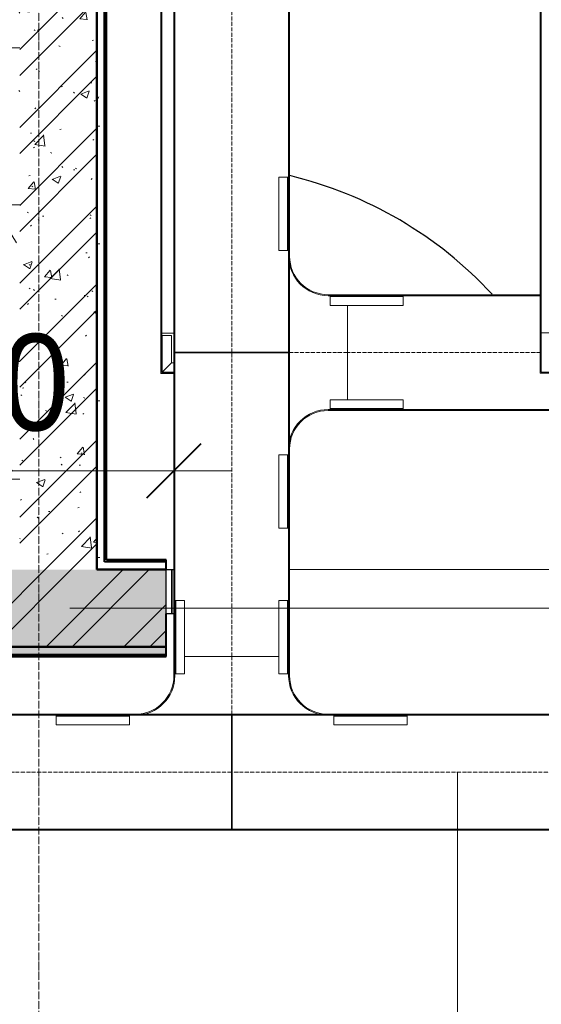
# Model space of a CAD drawing. Header units: millimetres. Extents: x 5617 to 106325, y 7718 to 157246.
# Tile 39 of 53: x 75213 to 76566, y 78598 to 81150. Entities that reach past the tile are written whole.
import ezdxf

# ---------------------------------------------------------------- set-up
doc = ezdxf.new("R2010")
doc.units = ezdxf.units.MM
doc.linetypes.add('Линия сетки', pattern=[25, 20, -2.5, 0, -2.5])
doc.linetypes.add('Осевая', pattern=[14, 10, -2, 0, -2])
for name, color, linetype, lineweight in [('Двери', 7, 'Continuous', 18), ('Кабельные лотки', 7, 'Continuous', 18), ('Каркас несущий', 7, 'Continuous', 18), ('Каркас_Импост', 7, 'Continuous', 30), ('Марки кабельных лотков', 7, 'Continuous', 20), ('Монтажный зазор', 7, 'Continuous', 30), ('Осевая линия', 7, 'Осевая', 18), ('Оси', 7, 'Continuous', 9), ('Панель', 7, 'Continuous', 30), ('Перекрытия', 7, 'Continuous', 18), ('Размеры', 7, 'Continuous', 9), ('Размеры-100', 7, 'Continuous', 9), ('Соединительные детали кабельных лотков', 7, 'Continuous', 18), ('Стены разрез', 7, 'Continuous', 40), ('Стены штриховка', 7, 'Continuous', 40)]:
    doc.layers.add(name, color=color, linetype=linetype, lineweight=lineweight)
doc.styles.add('Arial', font='arial.ttf', dxfattribs={"width": 0.9, "height": 250})
doc.dimstyles.new('Основной_2_5_мм', dxfattribs={"dimscale": 304.8, "dimtxt": 255.06485, "dimasz": 0.463911, "dimexe": 0.492126, "dimexo": 0.492126, "dimgap": 0.098425, "dimtad": 1, "dimdec": 0, "dimdsep": 46, "dimtxsty": 'Arial', "dimblk1": 'OBLIQUE', "dimblk2": 'OBLIQUE', "dimsah": 1, "dimcen": 0.09, "dimdle": 0.492126, "dimazin": 2, "dimtfac": 1, "dimtdec": 4, "dimtix": 1, "dimtmove": 0, "dimatfit": 3, "dimfxl": 1, "dimtvp": 1, "dimtolj": 1, "dimtzin": 0, "dimlwd": 20, "dimlwe": 20, "dimarcsym": 2})
pattern_1 = [(50, (0, 0), (218.62117, -19.1268), [22.86, -251.46]), (355, (0, 0), (-42.2919, 229.2684), [18.288, -201.168]), (100.451, (18.22, -1.6), (176.33107, 210.13963), [19.428, -213.708]), (46.184, (0, 60.96), (325.29495, -50.45164), [34.29, -377.19]), (96.636, (27.1, 56.76), (284.883, 296.9127), [29.142, -320.562]), (351.184, (0, 60.96), (284.8858, 296.9107), [27.432, -301.752]), (21, (30.48, 45.72), (181.93753, -122.71832), [22.86, -251.46]), (326, (30.48, 45.72), (74.16223, 221.0262), [18.288, -201.168]), (71.451, (45.64, 35.5), (256.10035, 98.30526), [19.428, -213.708]), (37.5, (0, 0), (3.70639, 101.465895), [3.353, -195.377, 3.353, -200.863, -201.93]), (37.5, (0, 0), (3.70639, 101.465895), [-402.946, 3.353, -198.577]), (7.5, (0, 0), (80.18358, 120.21653), [3.353, -113.081, 3.353, -190.805, -76.962]), (7.5, (0, 0), (80.18358, 120.21653), [-310.591, 3.353, -73.609]), (327.5, (-67.97, 0), (162.708646, -6.87497), [3.353, -72.847, 3.353, -234.391, -315.468]), (327.5, (-67.97, 0), (162.708646, -6.87497), [-313.944, 3.353, -312.115]), (317.5, (-98.45, 0), (177.75468, 30.51183), [3.353, -95.707, 3.353, -154.534, -224.028]), (317.5, (-98.45, 0), (177.75468, 30.51183), [-256.946, 3.353, -220.675])]
pattern_2 = [(45, (0, 0), (-101.02788, 101.02788), []), (45, (67.35, 0), (-101.02788, 101.02788), [])]
pattern_3 = [(0, (0, 0), (406.4, 101.6), [33.528, -271.272, 33.528, -271.272, -1625.6]), (0, (0, 0), (406.4, 101.6), [-609.6, 33.528, -576.072, 33.528, -271.272, -711.2]), (0, (0, 0), (406.4, 101.6), [-1524, 33.528, -169.672, 33.528, -474.472]), (120, (152.4, 50.8), (-291.18818, 301.15272), [33.528, -271.272, 33.528, -271.272, -1625.6]), (120, (152.4, 50.8), (-291.18818, 301.15272), [-609.6, 33.528, -576.072, 33.528, -271.272, -711.2]), (120, (152.4, 50.8), (-291.18818, 301.15272), [-1524, 33.528, -169.672, 33.528, -474.472]), (240, (203.2, 254), (-115.21182, -402.75272), [33.528, -271.272, 33.528, -271.272, -1625.6]), (240, (203.2, 254), (-115.21182, -402.75272), [-609.6, 33.528, -576.072, 33.528, -271.272, -711.2]), (240, (203.2, 254), (-115.21182, -402.75272), [-1524, 33.528, -169.672, 33.528, -474.472])]

# ---------------------------------------------------------------- blocks, each defined once
blk = doc.blocks.new('101_Дверь_Однопольная - _ПЧ_Мет_1000х2000_Тех помещения_EI60_Пр-4449780-МКСС_LB01_-7_650__Кабельные конструкции_Лотки_1')
at = {"layer": 'Каркас_Импост', "color": 253, "true_color": 0xaaaaaa}
for p, q in [((-585, 100), (-580.1, 100)), ((-585, -15), (-585, 100)), ((525, 100), (585, 100)), ((525, 60), (525, 100)), ((585, 100), (585, -15)), ((515, 60), (525, 60)), ((515, -15), (515, 60)), ((-580.1, -15), (-585, -15)), ((585, -15), (515, -15))]:
    blk.add_line(p, q, dxfattribs=at)
at = {"layer": 'Монтажный зазор', "color": 253, "true_color": 0xaaaaaa}
for p, q in [((-600, 100), (-585, 100)), ((-600, -15), (-600, 100)), ((-585, 100), (-585, -15)), ((585, -15), (585, 100)), ((585, 100), (600, 100)), ((600, 100), (600, -15)), ((-585, -15), (-600, -15)), ((600, -15), (585, -15))]:
    blk.add_line(p, q, dxfattribs=at)
at = {"layer": 'Панель', "color": 253, "true_color": 0xaaaaaa}
for start, end in [(42.8108, 76.4932), (0, 23.1394)]:
    blk.add_arc((-525, 100), 1050, start, end, dxfattribs=at)
blk = doc.blocks.new('ПР - _ПЧ_1200_200_Оп250-250_Шаг300_Арм16_Арм10-V31-МКСС_LB01_-7_650__Кабельные конструкции_Лотки_1')
at = {"layer": 'Каркас несущий', "color": 21, "true_color": 0xffaaaa}
for p, q in [((-850, 0), (850, 0)), ((-850, 0), (-600, 0)), ((-280.1, 0), (515, 0)), ((600, 0), (850, 0))]:
    blk.add_line(p, q, dxfattribs=at)
blk = doc.blocks.new('135_SLK_GD_AR_rvt-1-МКСС_LB01_-7_650__Кабельные конструкции_Лотки_1')
at = {"layer": 'Стены разрез', "lineweight": 9, "true_color": 0xaaaaaa}
h = blk.add_hatch(dxfattribs=at)
h.set_pattern_fill('FP_4', color=253, style=0, pattern_type=2)
h.set_pattern_definition(pattern_3)
h.paths.add_polyline_path([(43080, 79745), (43100, 79745), (43100, 81650), (43080, 81650), (43080, 79750)])
h = blk.add_hatch(dxfattribs=at)
h.set_pattern_fill('FP_1', color=253, style=0, pattern_type=2)
h.set_pattern_definition(pattern_1)
h.paths.add_polyline_path([(43300, 79725), (43300, 81650), (43100, 81650), (43100, 79725)])
h = blk.add_hatch(dxfattribs=at)
h.set_pattern_fill('FP_2', color=253, style=0, pattern_type=2)
h.set_pattern_definition(pattern_2)
h.paths.add_polyline_path([(43300, 79725), (43300, 81650), (43100, 81650), (43100, 79725)])
h = blk.add_hatch(dxfattribs=at)
h.set_pattern_fill('FP_4', color=253, style=0, pattern_type=2)
h.set_pattern_definition(pattern_3)
h.paths.add_polyline_path([(43320, 79725), (43320, 81650), (43300, 81650), (43300, 79725)])
h = blk.add_hatch(dxfattribs=at)
h.set_pattern_fill('FP_4', color=253, style=0, pattern_type=2)
h.set_pattern_definition(pattern_3)
h.paths.add_polyline_path([(47336.4, 79725), (47875, 79725), (47875, 79745), (44680, 79745), (44680, 79725), (46356.2, 79725)])
h.paths.add_polyline_path([(43415.8, 79725), (43480, 79725), (43480, 79745), (43320, 79745), (43320, 79725), (43325, 79725)])
h = blk.add_hatch(dxfattribs=at)
h.set_pattern_fill('FP_1', color=253, style=0, pattern_type=2)
h.set_pattern_definition(pattern_1)
h.paths.add_polyline_path([(49000, 79525), (49000, 79725), (44680, 79725), (44680, 79525), (48316.6, 79525)])
h.paths.add_polyline_path([(43480, 79525), (43480, 79725), (38400, 79725), (38400, 79525), (43415.8, 79525)])
h = blk.add_hatch(dxfattribs=at)
h.set_pattern_fill('FP_2', color=253, style=0, pattern_type=2)
h.set_pattern_definition(pattern_2)
h.paths.add_polyline_path([(49000, 79525), (49000, 79725), (44680, 79725), (44680, 79525), (48316.6, 79525)])
h.paths.add_polyline_path([(43480, 79525), (43480, 79725), (38400, 79725), (38400, 79525), (43415.8, 79525)])
h = blk.add_hatch(dxfattribs=at)
h.set_pattern_fill('FP_4', color=253, style=0, pattern_type=2)
h.set_pattern_definition(pattern_3)
h.paths.add_polyline_path([(53217.4, 79505), (53340, 79505), (53340, 79525), (52170, 79525), (52170, 79505)])
h.paths.add_polyline_path([(50320, 79505), (50320, 79525), (44680, 79525), (44680, 79505), (49296.7, 79505)])
h.paths.add_polyline_path([(43415.8, 79505), (43480, 79505), (43480, 79525), (38400, 79525), (38400, 79505), (42925.7, 79505)])
at = {"layer": 'Перекрытия', "color": 253, "true_color": 0xaaaaaa}
for p, q in [((44605, 79725), (43799.9, 79725)), ((43799.9, 79725), (44605, 79725))]:
    blk.add_line(p, q, dxfattribs=at)
at = {"layer": 'Стены разрез', "color": 253, "true_color": 0xaaaaaa}
for p, q in [((43300, 79725), (43300, 81650)), ((43300, 81650), (43300, 79725)), ((43325, 79750), (43325, 81650)), ((43480, 79750), (43325, 79750)), ((43480, 79725), (43480, 79750)), ((43325, 79725), (43300, 79725)), ((43300, 79725), (43320, 79725)), ((43320, 79725), (43325, 79725)), ((43480, 79525), (43480, 79610)), ((43480, 79500), (43480, 79525)), ((38400, 79500), (43480, 79500))]:
    blk.add_line(p, q, dxfattribs=at)
at = {"layer": 'Стены штриховка', "color": 253, "true_color": 0xaaaaaa}
for p, q in [((43320, 79745), (43320, 81650)), ((43325, 79745), (43320, 79745)), ((43480, 79745), (43325, 79745)), ((43320, 79725), (43325, 79725)), ((43480, 79725), (43325, 79725)), ((43325, 79725), (43480, 79725)), ((38400, 79525), (43480, 79525)), ((43480, 79525), (38400, 79525)), ((38400, 79505), (43480, 79505))]:
    blk.add_line(p, q, dxfattribs=at)
at = {"layer": 'Двери', "color": 253, "lineweight": 18, "true_color": 0xaaaaaa}
blk.add_blockref('101_Дверь_Однопольная - _ПЧ_Мет_1000х2000_Тех помещения_EI60_Пр-4449780-МКСС_LB01_-7_650__Кабельные конструкции_Лотки_1', (44080, 79625), dxfattribs=at)
at = {"layer": 'Каркас несущий', "color": 253, "lineweight": 18, "true_color": 0xaaaaaa}
blk.add_blockref('ПР - _ПЧ_1200_200_Оп250-250_Шаг300_Арм16_Арм10-V31-МКСС_LB01_-7_650__Кабельные конструкции_Лотки_1', (44080, 79625), dxfattribs=at)
blk = doc.blocks.new('OSTEC_CT - ЛН_ ЛП - ОГП - Тройник - ZS - Цинкование по методу Сендзимира-1209897-МКСС_LB01_-7_650__Кабельные конструкции_Лотки_1')
at = {"layer": 'Осевая линия'}
blk.add_line((0, -300), (0, 0), dxfattribs=at)
at = {"layer": 'Соединительные детали кабельных лотков', "color": 96, "true_color": 0x008000}
for p, q in [((-1, 147.5), (-1, 150)), ((-1, 150), (1, 150)), ((-1, 150), (1, 150)), ((-1, -147.1), (-1, 147.5)), ((1, 147.5), (-1, 147.5)), ((-1, 147.5), (1, 147.5)), ((1, 150), (1, 147.5)), ((1, 147.5), (1, -147.1)), ((-250, -147.5), (-300, -147.5)), ((-300, -147.5), (-300, -150)), ((-300, -150), (-250, -150)), ((-1, -150), (1, -150)), ((300, -147.5), (250, -147.5)), ((250, -150), (300, -150)), ((300, -150), (300, -147.5)), ((-150, -250), (-150, -300)), ((-147.5, -300), (-147.5, -250)), ((147.5, -250), (147.5, -300)), ((150, -300), (150, -250)), ((-150, -300), (-147.5, -300)), ((147.5, -300), (150, -300))]:
    blk.add_line(p, q, dxfattribs=at)
for centre, radius, start, end in [((-250, -250), 102.5, 360, 90), ((-250, -250), 100, 0, 90), ((250, -250), 102.5, 90, 180), ((250, -250), 100, 90, 180)]:
    blk.add_arc(centre, radius, start, end, dxfattribs=at)
blk = doc.blocks.new('OSTEC_U - ЛН_ ЛП - СЛУМ - OSTEC_U - ЛН_ ЛП - СЛУМ-1209915-МКСС_LB01_-7_650__Кабельные конструкции_Лотки_1')
at = {"layer": 'Соединительные детали кабельных лотков', "color": 96, "true_color": 0x008000}
for p, q in [((-95, 2.5), (-95, 25)), ((-95, 25), (95, 25)), ((-95, 0), (-95, 2.5)), ((-95, 2.5), (95, 2.5)), ((95, 25), (95, 2.5)), ((95, 2.5), (95, 0))]:
    blk.add_line(p, q, dxfattribs=at)
blk = doc.blocks.new('OSTEC_U - ЛН_ ЛП - СЛУМ - OSTEC_U - ЛН_ ЛП - СЛУМ-1209925-МКСС_LB01_-7_650__Кабельные конструкции_Лотки_1')
at = {"layer": 'Соединительные детали кабельных лотков', "color": 96, "true_color": 0x008000}
for p, q in [((-95, -2.5), (-95, 0)), ((95, 0), (95, -2.5)), ((-95, -25), (-95, -2.5)), ((95, -2.5), (-95, -2.5)), ((95, -25), (-95, -25)), ((95, -2.5), (95, -25))]:
    blk.add_line(p, q, dxfattribs=at)
blk = doc.blocks.new('OSTEC_U - ЛН_ ЛП - СЛУМ - OSTEC_U - ЛН_ ЛП - СЛУМ-V57-МКСС_LB01_-7_650__Кабельные конструкции_Лотки_1')
at = {"layer": 'Соединительные детали кабельных лотков', "color": 96, "true_color": 0x008000}
for p, q in [((-95, 2.5), (-95, 25)), ((-95, 25), (95, 25)), ((-95, 0), (-95, 2.5)), ((-95, 2.5), (95, 2.5)), ((95, 25), (95, 2.5)), ((95, 2.5), (95, 0))]:
    blk.add_line(p, q, dxfattribs=at)
blk = doc.blocks.new('OSTEC_U - ЛН_ ЛП - СЛУМ - OSTEC_U - ЛН_ ЛП - СЛУМ-V58-МКСС_LB01_-7_650__Кабельные конструкции_Лотки_1')
at = {"layer": 'Соединительные детали кабельных лотков', "color": 96, "true_color": 0x008000}
for p, q in [((-95, 2.5), (-95, 25)), ((-95, 25), (95, 25)), ((-95, 0), (-95, 2.5)), ((-95, 2.5), (95, 2.5)), ((95, 25), (95, 2.5)), ((95, 2.5), (95, 0))]:
    blk.add_line(p, q, dxfattribs=at)
blk = doc.blocks.new('OSTEC_CT - ЛН_ ЛП - ОГП - Тройник - ZS - Цинкование по методу Сендзимира-V59-МКСС_LB01_-7_650__Кабельные конструкции_Лотки_1')
at = {"layer": 'Осевая линия'}
blk.add_line((0, -300), (0, 0), dxfattribs=at)
at = {"layer": 'Соединительные детали кабельных лотков', "color": 96, "true_color": 0x008000}
for p, q in [((-1, 147.5), (-1, 150)), ((-1, 150), (1, 150)), ((-1, 150), (1, 150)), ((-1, -147.5), (-1, 147.5)), ((1, 147.5), (-1, 147.5)), ((-1, 147.5), (1, 147.5)), ((1, 150), (1, 147.5)), ((1, 147.5), (1, -147.5)), ((-250, -147.5), (-300, -147.5)), ((-300, -147.5), (-300, -150)), ((-300, -150), (-250, -150)), ((-1, -150), (1, -150)), ((300, -147.5), (250, -147.5)), ((250, -150), (300, -150)), ((300, -150), (300, -147.5)), ((-150, -250), (-150, -300)), ((-147.5, -300), (-147.5, -250)), ((147.5, -250), (147.5, -300)), ((150, -300), (150, -250)), ((-150, -300), (-147.5, -300)), ((147.5, -300), (150, -300))]:
    blk.add_line(p, q, dxfattribs=at)
for centre, radius, start, end in [((-250, -250), 102.5, 360, 90), ((-250, -250), 100, 0, 90), ((250, -250), 102.5, 90, 180), ((250, -250), 100, 90, 180)]:
    blk.add_arc(centre, radius, start, end, dxfattribs=at)
blk = doc.blocks.new('OSTEC_U - ЛН_ ЛП - СЛУМ - OSTEC_U - ЛН_ ЛП - СЛУМ-V60-МКСС_LB01_-7_650__Кабельные конструкции_Лотки_1')
at = {"layer": 'Соединительные детали кабельных лотков', "color": 96, "true_color": 0x008000}
for p, q in [((-95, 2.5), (-95, 25)), ((-95, 25), (95, 25)), ((-95, 0), (-95, 2.5)), ((-95, 2.5), (95, 2.5)), ((95, 25), (95, 2.5)), ((95, 2.5), (95, 0))]:
    blk.add_line(p, q, dxfattribs=at)
blk = doc.blocks.new('OSTEC_U - ЛН_ ЛП - СЛУМ - OSTEC_U - ЛН_ ЛП - СЛУМ-V61-МКСС_LB01_-7_650__Кабельные конструкции_Лотки_1')
at = {"layer": 'Соединительные детали кабельных лотков', "color": 96, "true_color": 0x008000}
for p, q in [((-95, -2.5), (-95, 0)), ((-95, -25), (-95, -2.5)), ((95, -2.5), (-95, -2.5)), ((95, -25), (-95, -25)), ((95, 0), (95, -2.5)), ((95, -2.5), (95, -25))]:
    blk.add_line(p, q, dxfattribs=at)
blk = doc.blocks.new('OSTEC_CLH - ЛН_ ЛП - СЛУМИ - Угол горизонтальный - ZS - Цинкование по методу Сендзимира-1324870-МКСС_LB01_-7_650__Кабельные конструкции_Лотки_1')
at = {"layer": 'Осевая линия'}
for p, q in [((0, 55), (0, 0)), ((-55, 0), (0, 0)), ((-54, 0), (-55, 0))]:
    blk.add_line(p, q, dxfattribs=at)
at = {"layer": 'Соединительные детали кабельных лотков', "color": 96, "true_color": 0x008000}
for p, q in [((-47.5, 55), (-50, 55)), ((-50, 55), (-50, 50)), ((-47.5, 47.5), (-47.5, 55)), ((47.5, 55), (-38.1, 55)), ((50, 55), (47.5, 55)), ((47.5, 55), (47.5, -47.5)), ((50, -50), (50, 55)), ((-55, 47.5), (-55, 50)), ((-55, 50), (-50, 50)), ((-47.5, 47.5), (-55, 47.5)), ((-55, -47.5), (-55, 38.1)), ((-55, -50), (-55, -47.5)), ((47.5, -47.5), (-55, -47.5)), ((50, -50), (-55, -50))]:
    blk.add_line(p, q, dxfattribs=at)
blk = doc.blocks.new('OSTEC_CLH - ЛН_ ЛП - СЛУМИ - Угол горизонтальный - ZS - Цинкование по методу Сендзимира-V66-МКСС_LB01_-7_650__Кабельные конструкции_Лотки_1')
at = {"layer": 'Соединительные детали кабельных лотков', "color": 96, "true_color": 0x008000}
for p, q in [((-55, -47.5), (-55, -16.1)), ((47.5, -16.1), (47.5, -47.5)), ((50, -50), (50, -16.1)), ((-55, -50), (-55, -47.5)), ((47.5, -47.5), (-55, -47.5)), ((50, -50), (-55, -50))]:
    blk.add_line(p, q, dxfattribs=at)
blk = doc.blocks.new('OSTEC_U - ЛН_ ЛП - СЛУМИ - OSTEC_U - ЛН_ ЛП - СЛУМИ-V67-МКСС_LB01_-7_650__Кабельные конструкции_Лотки_1')
at = {"layer": 'Соединительные детали кабельных лотков', "color": 96, "true_color": 0x008000}
for p, q in [((-24, 30.4), (-24, 24)), ((0, 30.4), (0, 0)), ((-24, 24), (-95, 24)), ((-95, 0), (-95, 24)), ((0, 0), (-95, 0)), ((-95, 0), (-95, -0.9)), ((-24, 24), (0, 0)), ((0, 0), (-24, 24)), ((0.9, -0.2), (0, 0)), ((0, 0), (0.9, -0.2)), ((0, 0), (0.2, -0.9)), ((0.2, -0.9), (0, 0))]:
    blk.add_line(p, q, dxfattribs=at)
for start, end in [(280.7432, 346.7905), (280.7432, 346.7905), (283.2095, 349.2568), (283.2095, 349.2568)]:
    blk.add_arc((0, 0), 0.9, start, end, dxfattribs=at)
blk = doc.blocks.new('DIMBLOCK5-МКСС_LB01_-7_650__Кабельные конструкции_Лотки_1')
at = {"layer": 'Размеры-100', "lineweight": 20, "transparency": 16777216}
for p, q in [((74363.4, 79981.1), (74363.4, 80131.1)), ((75613.4, 79981.1), (75613.4, 80131.1)), ((74213.4, 79981.1), (75763.4, 79981.1)), ((74363.4, 79981.1), (74363.4, 79931.1)), ((75613.4, 79981.1), (75613.4, 79931.1))]:
    blk.add_line(p, q, dxfattribs=at)
at = {"layer": 'Размеры-100', "lineweight": 40, "transparency": 16777216}
for p, q in [((74363.4, 79981.1), (74434.1, 80051.8)), ((75613.4, 79981.1), (75684.1, 80051.8)), ((74363.4, 79981.1), (74292.7, 79910.4)), ((75613.4, 79981.1), (75542.7, 79910.4))]:
    blk.add_line(p, q, dxfattribs=at)
at = {"layer": 'Размеры-100', "color": 0, "lineweight": 20, "transparency": 16777216, "insert": (74643.1, 80335.7), "char_height": 250, "width": 828.765, "attachment_point": 1, "line_spacing_factor": 0.941778, "style": 'Arial'}
blk.add_mtext('1250', dxfattribs=at)
blk = doc.blocks.new('_Oblique')
at = {"color": 0, "linetype": 'ByBlock', "lineweight": -2}
blk.add_line((-0.5, -0.5), (0.5, 0.5), dxfattribs=at)

msp = doc.modelspace()

# ---------------------------------------------------------------- linework, layer by layer
at = {"layer": 'Кабельные лотки', "color": 96, "true_color": 0x008000}
for p, q in [((75579.5, 82194.1), (75579.5, 80338)), ((75582.1, 82194.1), (75582.1, 80338)), ((76563.7, 82195), (76563.7, 80338.9)), ((76566.3, 82195), (76566.3, 80338.9)), ((75613.4, 80288.3), (75613.4, 81995)), ((75615.9, 80288.3), (75615.9, 81995)), ((75910.8, 80288.3), (75910.8, 81995)), ((75913.4, 80288.3), (75913.4, 81995)), ((76063.4, 80434.8), (76063.4, 80437.3)), ((76563.7, 80437.3), (76063.4, 80437.3)), ((76563.7, 80434.8), (76063.4, 80434.8)), ((76063.4, 80164.8), (76063.4, 80409.8)), ((76651.9, 80338.9), (76563.7, 80338.9)), ((75613.4, 80338), (75579.5, 80338)), ((75913.4, 80288.3), (75613.4, 80288.3)), ((75613.4, 80286.3), (75913.4, 80286.3)), ((75613.4, 79499.9), (75613.4, 80286.3)), ((75615.9, 79499.9), (75615.9, 80286.3)), ((75910.8, 79499.9), (75910.8, 80286.3)), ((75913.4, 79499.9), (75913.4, 80286.3)), ((76063.4, 80137.3), (76063.4, 80139.9)), ((78128.2, 80139.9), (76063.4, 80139.9)), ((78128.5, 80137.3), (76063.4, 80137.3)), ((75615.9, 79499.9), (75613.4, 79499.9)), ((75885.9, 79499.9), (75640.9, 79499.9)), ((75913.4, 79499.9), (75910.8, 79499.9)), ((75762.4, 79349.9), (73729.6, 79349.9)), ((75762.4, 79347.3), (73729.6, 79347.3)), ((75762.4, 79349.9), (75762.4, 79049.9)), ((75764.4, 79049.9), (75764.4, 79349.9)), ((76695.8, 79349.9), (75764.4, 79349.9)), ((76695.8, 79347.3), (75764.4, 79347.3)), ((75762.4, 79052.4), (73729.6, 79052.4)), ((75762.4, 79049.9), (73729.6, 79049.9)), ((76695.8, 79052.4), (75764.4, 79052.4)), ((76695.8, 79049.9), (75764.4, 79049.9))]:
    msp.add_line(p, q, dxfattribs=at)
at = {"layer": 'Марки кабельных лотков'}
msp.add_line((76349.3, 79199.9), (76349.3, 77554.9), dxfattribs=at)
at = {"layer": 'Осевая линия'}
for p, q in [((75763.4, 80288.3), (75763.4, 81995)), ((76563.7, 80287.3), (76063.4, 80287.3)), ((75763.4, 79499.9), (75763.4, 80286.3)), ((75762.4, 79199.9), (73729.6, 79199.9)), ((76695.8, 79199.9), (75764.4, 79199.9))]:
    msp.add_line(p, q, dxfattribs=at)
at = {"layer": 'Оси', "linetype": 'Линия сетки'}
msp.add_line((75263.4, 46634.3), (75263.4, 89252.5), dxfattribs=at)

# ---------------------------------------------------------------- block references
at = {"lineweight": 5}
msp.add_blockref('135_SLK_GD_AR_rvt-1-МКСС_LB01_-7_650__Кабельные конструкции_Лотки_1', (32113.4, 0), dxfattribs=at)
at = {"layer": 'Соединительные детали кабельных лотков', "color": 96, "true_color": 0x008000}
for name, p, rotation in [('OSTEC_U - ЛН_ ЛП - СЛУМ - OSTEC_U - ЛН_ ЛП - СЛУМ-V61-МКСС_LB01_-7_650__Кабельные конструкции_Лотки_1', (75910.9, 80647.3), 270), ('OSTEC_U - ЛН_ ЛП - СЛУМ - OSTEC_U - ЛН_ ЛП - СЛУМ-V57-МКСС_LB01_-7_650__Кабельные конструкции_Лотки_1', (76113.4, 80434.8), 180), ('OSTEC_U - ЛН_ ЛП - СЛУМИ - OSTEC_U - ЛН_ ЛП - СЛУМИ-V67-МКСС_LB01_-7_650__Кабельные конструкции_Лотки_1', (75583, 80236.4), 270.0000000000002), ('OSTEC_U - ЛН_ ЛП - СЛУМ - OSTEC_U - ЛН_ ЛП - СЛУМ-V60-МКСС_LB01_-7_650__Кабельные конструкции_Лотки_1', (75910.9, 79927.3), 90), ('OSTEC_U - ЛН_ ЛП - СЛУМ - OSTEC_U - ЛН_ ЛП - СЛУМ-V57-МКСС_LB01_-7_650__Кабельные конструкции_Лотки_1', (75615.9, 79549.9), 269.9999999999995), ('OSTEC_U - ЛН_ ЛП - СЛУМ - OSTEC_U - ЛН_ ЛП - СЛУМ-V58-МКСС_LB01_-7_650__Кабельные конструкции_Лотки_1', (75910.9, 79549.9), 89.99999999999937), ('OSTEC_U - ЛН_ ЛП - СЛУМ - OSTEC_U - ЛН_ ЛП - СЛУМ-1209915-МКСС_LB01_-7_650__Кабельные конструкции_Лотки_1', (76123.4, 79347.4), 180)]:
    msp.add_blockref(name, p, dxfattribs=dict(at, rotation=rotation))
at = {"layer": 'Соединительные детали кабельных лотков'}
for name, p, rotation in [('OSTEC_CT - ЛН_ ЛП - ОГП - Тройник - ZS - Цинкование по методу Сендзимира-V59-МКСС_LB01_-7_650__Кабельные конструкции_Лотки_1', (75763.4, 80287.3), 90), ('OSTEC_CLH - ЛН_ ЛП - СЛУМИ - Угол горизонтальный - ZS - Цинкование по методу Сендзимира-1324870-МКСС_LB01_-7_650__Кабельные конструкции_Лотки_1', (76613.7, 80283.9), 270), ('OSTEC_CLH - ЛН_ ЛП - СЛУМИ - Угол горизонтальный - ZS - Цинкование по методу Сендзимира-V66-МКСС_LB01_-7_650__Кабельные конструкции_Лотки_1', (75629.5, 80283), 270), ('OSTEC_CT - ЛН_ ЛП - ОГП - Тройник - ZS - Цинкование по методу Сендзимира-1209897-МКСС_LB01_-7_650__Кабельные конструкции_Лотки_1', (75763.4, 79199.9), 180)]:
    msp.add_blockref(name, p, dxfattribs=dict(at, rotation=rotation))
at = {"layer": 'Соединительные детали кабельных лотков', "color": 96, "true_color": 0x008000}
for name, p in [('OSTEC_U - ЛН_ ЛП - СЛУМ - OSTEC_U - ЛН_ ЛП - СЛУМ-V58-МКСС_LB01_-7_650__Кабельные конструкции_Лотки_1', (76113.4, 80139.8)), ('OSTEC_U - ЛН_ ЛП - СЛУМ - OSTEC_U - ЛН_ ЛП - СЛУМ-1209925-МКСС_LB01_-7_650__Кабельные конструкции_Лотки_1', (75403.4, 79347.4))]:
    msp.add_blockref(name, p, dxfattribs=at)

# ---------------------------------------------------------------- dimensions: what is measured, and where the dimension line sits
at = {"layer": 'Размеры', "lineweight": 20}
dim = msp.add_linear_dim(base=(75613.4, 79981.1), p1=(74363.4, 80081.1), p2=(75613.4, 80081.1), dimstyle='Основной_2_5_мм', override={"dimpost": '<>', "dimfxl": 1249.941238}, dxfattribs=at)
dim.commit()
dim.dimension.update_dxf_attribs({"geometry": 'DIMBLOCK5-МКСС_LB01_-7_650__Кабельные конструкции_Лотки_1', "text_midpoint": (74988.4, 80138.8)})

doc.saveas('drawing.dxf')
